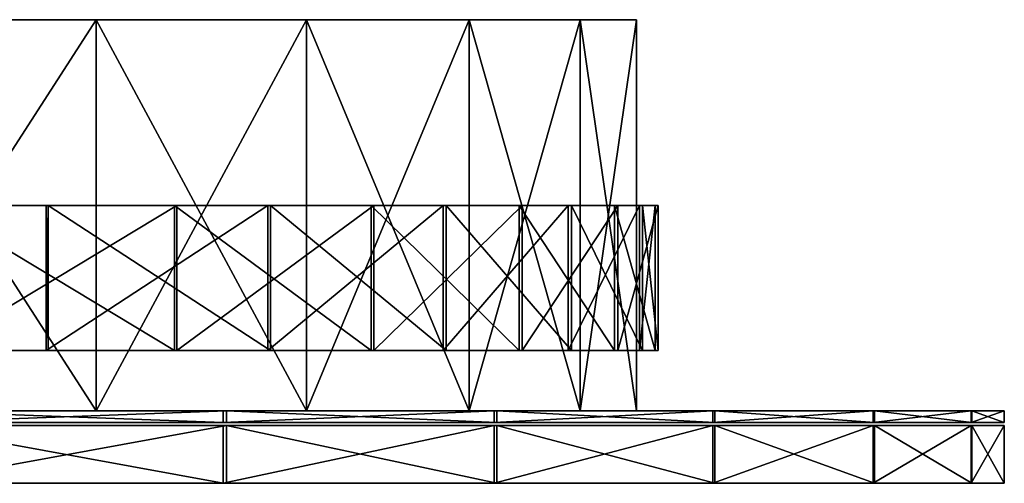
# Model space of a CAD drawing. Header units: millimetres. Extents: x 0 to 349, y 0 to 32.
# Tile 4 of 4: x 282 to 349, y 0 to 32. Entities that reach past the tile are written whole.
import ezdxf

# ---------------------------------------------------------------- set-up
doc = ezdxf.new("R2010")
doc.units = ezdxf.units.MM
doc.header["$LTSCALE"] = 25.4
doc.layers.get('0').update_dxf_attribs({"true_color": 0xff5454})

# ---------------------------------------------------------------- blocks, each defined once
blk = doc.blocks.new('RING-LED-L-MIRROR-10278.STL')
at = {"color": 250, "true_color": 0x262626}
mesh = blk.add_polyface(dxfattribs=at)
corners = [(-23.563, -0.2, -149.006), (24.554, -0.2, -147.067), (0.574, -0.2, -149.978), (-47.23, -0.2, -144.174), (47.756, -0.2, -140.346), (-69.817, -0.2, -135.608), (69.58, -0.2, -129.99), (-90.736, -0.2, -123.53), (89.46, -0.2, -116.268), (-109.448, -0.2, -108.252), (106.882, -0.2, -99.535), (-125.466, -0.2, -90.171), (121.393, -0.2, -80.223), (-138.377, -0.2, -69.755), (132.619, -0.2, -58.834), (-147.845, -0.2, -47.532), (140.268, -0.2, -35.921), (-153.626, -0.2, -24.078), (144.143, -0.2, -12.078), (-155.57, -0.2), (144.143, -0.2, 12.078), (-153.626, -0.2, 24.078), (140.268, -0.2, 35.921), (-147.845, -0.2, 47.532), (132.619, -0.2, 58.834), (-138.377, -0.2, 69.755), (121.393, -0.2, 80.223), (-125.466, -0.2, 90.171), (106.882, -0.2, 99.535), (-109.448, -0.2, 108.252), (89.46, -0.2, 116.268), (-90.736, -0.2, 123.53), (69.58, -0.2, 129.99), (-69.817, -0.2, 135.608), (47.756, -0.2, 140.346), (-47.23, -0.2, 144.174), (24.554, -0.2, 147.067), (-23.563, -0.2, 149.006), (0.574, -0.2, 149.978)]
mesh.append_faces([[corners[k] for k in face] for face in [(0, 1, 2), (36, 37, 38)]], dxfattribs={"vtx0": -1, "color": 250})
mesh.append_faces([[corners[k] for k in face] for face in [(1, 3, 4), (4, 5, 6), (6, 7, 8), (8, 9, 10), (10, 11, 12), (12, 13, 14), (14, 15, 16), (16, 17, 18), (18, 19, 20), (20, 21, 22), (22, 23, 24), (24, 25, 26), (26, 27, 28), (28, 29, 30), (30, 31, 32), (32, 33, 34), (34, 35, 36)]], dxfattribs={"vtx0": -1, "vtx1": -1, "color": 250})
mesh.append_faces([[corners[k] for k in face] for face in [(1, 0, 3), (4, 3, 5), (6, 5, 7), (8, 7, 9), (10, 9, 11), (12, 11, 13), (14, 13, 15), (16, 15, 17), (18, 17, 19), (20, 19, 21), (22, 21, 23), (24, 23, 25), (26, 25, 27), (28, 27, 29), (30, 29, 31), (32, 31, 33), (34, 33, 35), (36, 35, 37)]], dxfattribs={"vtx0": -1, "vtx2": -1, "color": 250})
mesh = blk.add_polyface(dxfattribs=at)
corners = [(106.882, -0.2, -99.535), (89.46, -27.2, -116.268), (89.46, -0.2, -116.268), (106.882, -27.2, -99.535)]
mesh.append_faces([[corners[k] for k in face] for face in [(0, 1, 2), (1, 0, 3)]], dxfattribs={"vtx0": -1, "color": 250})
mesh = blk.add_polyface(dxfattribs=at)
corners = [(106.882, -27.2, 99.535), (89.46, -0.2, 116.268), (89.46, -27.2, 116.268), (106.882, -0.2, 99.535)]
mesh.append_faces([[corners[k] for k in face] for face in [(0, 1, 2), (1, 0, 3)]], dxfattribs={"vtx0": -1, "color": 250})
mesh = blk.add_polyface(dxfattribs=at)
corners = [(106.882, -0.2, -99.535), (121.393, -27.2, -80.223), (106.882, -27.2, -99.535), (121.393, -0.2, -80.223)]
mesh.append_faces([[corners[k] for k in face] for face in [(0, 1, 2), (1, 0, 3)]], dxfattribs={"vtx0": -1, "color": 250})
mesh = blk.add_polyface(dxfattribs=at)
corners = [(121.393, -0.2, 80.223), (106.882, -27.2, 99.535), (121.393, -27.2, 80.223), (106.882, -0.2, 99.535)]
mesh.append_faces([[corners[k] for k in face] for face in [(0, 1, 2), (1, 0, 3)]], dxfattribs={"vtx0": -1, "color": 250})
mesh = blk.add_polyface(dxfattribs=at)
corners = [(121.393, -0.2, -80.223), (132.619, -27.2, -58.834), (121.393, -27.2, -80.223), (132.619, -0.2, -58.834)]
mesh.append_faces([[corners[k] for k in face] for face in [(0, 1, 2), (1, 0, 3)]], dxfattribs={"vtx0": -1, "color": 250})
mesh = blk.add_polyface(dxfattribs=at)
corners = [(132.619, -0.2, 58.834), (121.393, -27.2, 80.223), (132.619, -27.2, 58.834), (121.393, -0.2, 80.223)]
mesh.append_faces([[corners[k] for k in face] for face in [(0, 1, 2), (1, 0, 3)]], dxfattribs={"vtx0": -1, "color": 250})
mesh = blk.add_polyface(dxfattribs=at)
corners = [(132.619, -0.2, -58.834), (140.268, -27.2, -35.921), (132.619, -27.2, -58.834), (140.268, -0.2, -35.921)]
mesh.append_faces([[corners[k] for k in face] for face in [(0, 1, 2), (1, 0, 3)]], dxfattribs={"vtx0": -1, "color": 250})
mesh = blk.add_polyface(dxfattribs=at)
corners = [(140.268, -0.2, 35.921), (132.619, -27.2, 58.834), (140.268, -27.2, 35.921), (132.619, -0.2, 58.834)]
mesh.append_faces([[corners[k] for k in face] for face in [(0, 1, 2), (1, 0, 3)]], dxfattribs={"vtx0": -1, "color": 250})
mesh = blk.add_polyface(dxfattribs=at)
corners = [(140.268, -0.2, -35.921), (144.143, -27.2, -12.078), (140.268, -27.2, -35.921), (144.143, -0.2, -12.078)]
mesh.append_faces([[corners[k] for k in face] for face in [(0, 1, 2), (1, 0, 3)]], dxfattribs={"vtx0": -1, "color": 250})
mesh = blk.add_polyface(dxfattribs=at)
corners = [(144.143, -0.2, 12.078), (140.268, -27.2, 35.921), (144.143, -27.2, 12.078), (140.268, -0.2, 35.921)]
mesh.append_faces([[corners[k] for k in face] for face in [(0, 1, 2), (1, 0, 3)]], dxfattribs={"vtx0": -1, "color": 250})
mesh = blk.add_polyface(dxfattribs=at)
corners = [(144.143, -0.2, -12.078), (144.143, -27.2, 12.078), (144.143, -27.2, -12.078), (144.143, -0.2, 12.078)]
mesh.append_faces([[corners[k] for k in face] for face in [(0, 1, 2), (1, 0, 3)]], dxfattribs={"vtx0": -1, "color": 250})
at = {"color": 7, "true_color": 0xffffff}
mesh = blk.add_polyface(dxfattribs=at)
corners = [(-34.146, -13.027, -148.475), (-10.086, -13.027, -150.929), (-10.093, -13.027, -151.149), (-34.105, -13.027, -148.26), (-57.465, -13.027, -141.999), (-57.39, -13.027, -141.793), (-79.452, -13.027, -131.886), (-79.345, -13.027, -131.695), (-99.544, -13.027, -118.395), (-99.408, -13.027, -118.223), (-117.226, -13.027, -101.871), (-117.064, -13.027, -101.724), (-132.047, -13.027, -82.738), (-131.863, -13.027, -82.618), (-143.625, -13.027, -61.486), (-143.424, -13.027, -61.397), (-151.664, -13.027, -38.659), (-151.452, -13.027, -38.603), (-155.959, -13.027, -14.842), (-155.741, -13.027, -14.821), (-156.4, -13.027, 9.355), (-156.181, -13.027, 9.342), (-152.76, -13.027, 33.264), (-152.974, -13.027, 33.313), (-145.568, -13.027, 56.335), (-145.771, -13.027, 56.417), (-134.786, -13.027, 77.963), (-134.974, -13.027, 78.077), (-120.693, -13.027, 97.594), (-120.86, -13.027, 97.736), (-103.648, -13.027, 114.726), (-103.791, -13.027, 114.892), (-84.089, -13.027, 128.919), (-84.203, -13.027, 129.106), (-62.516, -13.027, 139.81), (-62.599, -13.027, 140.013), (-39.482, -13.027, 147.12), (-39.531, -13.027, 147.333), (-15.577, -13.027, 150.661), (-15.591, -13.027, 150.88), (103.416, -13.027, -104.617), (118.892, -13.027, -86.032), (103.574, -13.027, -104.769), (118.711, -13.027, -85.907), (131.023, -13.027, -65.091), (130.825, -13.027, -64.997), (139.659, -13.027, -42.483), (139.449, -13.027, -42.421), (144.578, -13.027, -18.787), (144.36, -13.027, -18.759), (145.653, -13.027, 5.391), (145.434, -13.027, 5.383), (142.643, -13.027, 29.387), (142.858, -13.027, 29.43), (136.058, -13.027, 52.639), (136.263, -13.027, 52.715), (125.848, -13.027, 74.543), (126.039, -13.027, 74.651), (112.275, -13.027, 94.537), (112.446, -13.027, 94.674), (95.686, -13.027, 112.11), (95.832, -13.027, 112.272), (76.505, -13.027, 126.811), (76.625, -13.027, 126.995), (55.226, -13.027, 138.264), (55.314, -13.027, 138.465), (32.391, -13.027, 146.176), (32.446, -13.027, 146.389), (8.587, -13.027, 150.344), (8.608, -13.027, 150.563), (14.078, -13.027, -149.95), (14.05, -13.027, -149.733), (37.749, -13.027, -144.912), (37.687, -13.027, -144.701), (60.313, -13.027, -136.161), (60.218, -13.027, -135.964), (81.192, -13.027, -123.923), (81.067, -13.027, -123.743), (99.852, -13.027, -108.511), (99.699, -13.027, -108.354)]
mesh.append_faces([[corners[k] for k in face] for face in [(40, 41, 42), (78, 77, 79)]], dxfattribs={"vtx0": -1, "color": 7})
mesh.append_faces([[corners[k] for k in face] for face in [(0, 1, 2), (1, 0, 3), (3, 4, 5), (5, 6, 7), (7, 8, 9), (9, 10, 11), (11, 12, 13), (13, 14, 15), (15, 16, 17), (17, 18, 19), (19, 20, 21), (21, 20, 22), (22, 23, 24), (24, 25, 26), (26, 27, 28), (28, 29, 30), (30, 31, 32), (32, 33, 34), (34, 35, 36), (36, 37, 38), (41, 43, 44), (44, 45, 46), (46, 47, 48), (48, 49, 50), (50, 52, 53), (53, 54, 55), (55, 56, 57), (57, 58, 59), (59, 60, 61), (61, 62, 63), (63, 64, 65), (65, 66, 67), (67, 68, 69), (69, 38, 39), (70, 71, 72), (72, 73, 74), (74, 75, 76), (76, 77, 78)]], dxfattribs={"vtx0": -1, "vtx1": -1, "color": 7})
mesh.append_faces([[corners[k] for k in face] for face in [(3, 0, 4), (5, 4, 6), (7, 6, 8), (9, 8, 10), (11, 10, 12), (13, 12, 14), (15, 14, 16), (17, 16, 18), (19, 18, 20), (22, 20, 23), (24, 23, 25), (26, 25, 27), (28, 27, 29), (30, 29, 31), (32, 31, 33), (34, 33, 35), (36, 35, 37), (38, 37, 39), (41, 40, 43), (44, 43, 45), (46, 45, 47), (48, 47, 49), (50, 49, 51), (50, 51, 52), (53, 52, 54), (55, 54, 56), (57, 56, 58), (59, 58, 60), (61, 60, 62), (63, 62, 64), (65, 64, 66), (67, 66, 68), (69, 68, 38), (1, 70, 2), (70, 1, 71), (72, 71, 73), (74, 73, 75), (76, 75, 77)]], dxfattribs={"vtx0": -1, "vtx2": -1, "color": 7})
mesh = blk.add_polyface(dxfattribs=at)
corners = [(95.686, -13.027, 112.11), (112.275, -23.027, 94.537), (95.686, -23.027, 112.11), (112.275, -13.027, 94.537)]
mesh.append_faces([[corners[k] for k in face] for face in [(0, 1, 2), (1, 0, 3)]], dxfattribs={"vtx0": -1, "color": 7})
mesh = blk.add_polyface(dxfattribs=at)
corners = [(112.446, -13.027, 94.674), (95.832, -23.027, 112.272), (112.446, -23.027, 94.674), (95.832, -13.027, 112.272)]
mesh.append_faces([[corners[k] for k in face] for face in [(0, 1, 2), (1, 0, 3)]], dxfattribs={"vtx0": -1, "color": 7})
mesh = blk.add_polyface(dxfattribs=at)
corners = [(118.711, -13.027, -85.907), (103.416, -23.027, -104.617), (118.711, -23.027, -85.907), (103.416, -13.027, -104.617)]
mesh.append_faces([[corners[k] for k in face] for face in [(0, 1, 2), (1, 0, 3)]], dxfattribs={"vtx0": -1, "color": 7})
mesh = blk.add_polyface(dxfattribs=at)
corners = [(103.574, -13.027, -104.769), (103.416, -23.027, -104.617), (103.416, -13.027, -104.617), (103.574, -23.027, -104.769)]
mesh.append_faces([[corners[k] for k in face] for face in [(0, 1, 2), (1, 0, 3)]], dxfattribs={"vtx0": -1, "color": 7})
mesh = blk.add_polyface(dxfattribs=at)
corners = [(103.574, -13.027, -104.769), (118.892, -23.027, -86.032), (103.574, -23.027, -104.769), (118.892, -13.027, -86.032)]
mesh.append_faces([[corners[k] for k in face] for face in [(0, 1, 2), (1, 0, 3)]], dxfattribs={"vtx0": -1, "color": 7})
mesh = blk.add_polyface(dxfattribs=at)
corners = [(112.275, -13.027, 94.537), (125.848, -23.027, 74.543), (112.275, -23.027, 94.537), (125.848, -13.027, 74.543)]
mesh.append_faces([[corners[k] for k in face] for face in [(0, 1, 2), (1, 0, 3)]], dxfattribs={"vtx0": -1, "color": 7})
mesh = blk.add_polyface(dxfattribs=at)
corners = [(126.039, -13.027, 74.651), (112.446, -23.027, 94.674), (126.039, -23.027, 74.651), (112.446, -13.027, 94.674)]
mesh.append_faces([[corners[k] for k in face] for face in [(0, 1, 2), (1, 0, 3)]], dxfattribs={"vtx0": -1, "color": 7})
mesh = blk.add_polyface(dxfattribs=at)
corners = [(130.825, -13.027, -64.997), (118.711, -23.027, -85.907), (130.825, -23.027, -64.997), (118.711, -13.027, -85.907)]
mesh.append_faces([[corners[k] for k in face] for face in [(0, 1, 2), (1, 0, 3)]], dxfattribs={"vtx0": -1, "color": 7})
mesh = blk.add_polyface(dxfattribs=at)
corners = [(118.892, -13.027, -86.032), (131.023, -23.027, -65.091), (118.892, -23.027, -86.032), (131.023, -13.027, -65.091)]
mesh.append_faces([[corners[k] for k in face] for face in [(0, 1, 2), (1, 0, 3)]], dxfattribs={"vtx0": -1, "color": 7})
mesh = blk.add_polyface(dxfattribs=at)
corners = [(125.848, -13.027, 74.543), (136.058, -23.027, 52.639), (125.848, -23.027, 74.543), (136.058, -13.027, 52.639)]
mesh.append_faces([[corners[k] for k in face] for face in [(0, 1, 2), (1, 0, 3)]], dxfattribs={"vtx0": -1, "color": 7})
mesh = blk.add_polyface(dxfattribs=at)
corners = [(136.263, -13.027, 52.715), (126.039, -23.027, 74.651), (136.263, -23.027, 52.715), (126.039, -13.027, 74.651)]
mesh.append_faces([[corners[k] for k in face] for face in [(0, 1, 2), (1, 0, 3)]], dxfattribs={"vtx0": -1, "color": 7})
mesh = blk.add_polyface(dxfattribs=at)
corners = [(139.449, -13.027, -42.421), (130.825, -23.027, -64.997), (139.449, -23.027, -42.421), (130.825, -13.027, -64.997)]
mesh.append_faces([[corners[k] for k in face] for face in [(0, 1, 2), (1, 0, 3)]], dxfattribs={"vtx0": -1, "color": 7})
mesh = blk.add_polyface(dxfattribs=at)
corners = [(131.023, -13.027, -65.091), (139.659, -23.027, -42.483), (131.023, -23.027, -65.091), (139.659, -13.027, -42.483)]
mesh.append_faces([[corners[k] for k in face] for face in [(0, 1, 2), (1, 0, 3)]], dxfattribs={"vtx0": -1, "color": 7})
mesh = blk.add_polyface(dxfattribs=at)
corners = [(136.058, -13.027, 52.639), (142.643, -23.027, 29.387), (136.058, -23.027, 52.639), (142.643, -13.027, 29.387)]
mesh.append_faces([[corners[k] for k in face] for face in [(0, 1, 2), (1, 0, 3)]], dxfattribs={"vtx0": -1, "color": 7})
mesh = blk.add_polyface(dxfattribs=at)
corners = [(142.858, -13.027, 29.43), (136.263, -23.027, 52.715), (142.858, -23.027, 29.43), (136.263, -13.027, 52.715)]
mesh.append_faces([[corners[k] for k in face] for face in [(0, 1, 2), (1, 0, 3)]], dxfattribs={"vtx0": -1, "color": 7})
mesh = blk.add_polyface(dxfattribs=at)
corners = [(144.36, -13.027, -18.759), (139.449, -23.027, -42.421), (144.36, -23.027, -18.759), (139.449, -13.027, -42.421)]
mesh.append_faces([[corners[k] for k in face] for face in [(0, 1, 2), (1, 0, 3)]], dxfattribs={"vtx0": -1, "color": 7})
mesh = blk.add_polyface(dxfattribs=at)
corners = [(139.659, -13.027, -42.483), (144.578, -23.027, -18.787), (139.659, -23.027, -42.483), (144.578, -13.027, -18.787)]
mesh.append_faces([[corners[k] for k in face] for face in [(0, 1, 2), (1, 0, 3)]], dxfattribs={"vtx0": -1, "color": 7})
mesh = blk.add_polyface(dxfattribs=at)
corners = [(142.643, -13.027, 29.387), (145.434, -23.027, 5.383), (142.643, -23.027, 29.387), (145.434, -13.027, 5.383)]
mesh.append_faces([[corners[k] for k in face] for face in [(0, 1, 2), (1, 0, 3)]], dxfattribs={"vtx0": -1, "color": 7})
mesh = blk.add_polyface(dxfattribs=at)
corners = [(145.653, -13.027, 5.391), (142.858, -23.027, 29.43), (145.653, -23.027, 5.391), (142.858, -13.027, 29.43)]
mesh.append_faces([[corners[k] for k in face] for face in [(0, 1, 2), (1, 0, 3)]], dxfattribs={"vtx0": -1, "color": 7})
mesh = blk.add_polyface(dxfattribs=at)
corners = [(145.434, -13.027, 5.383), (144.36, -23.027, -18.759), (145.434, -23.027, 5.383), (144.36, -13.027, -18.759)]
mesh.append_faces([[corners[k] for k in face] for face in [(0, 1, 2), (1, 0, 3)]], dxfattribs={"vtx0": -1, "color": 7})
mesh = blk.add_polyface(dxfattribs=at)
corners = [(144.578, -13.027, -18.787), (145.653, -23.027, 5.391), (144.578, -23.027, -18.787), (145.653, -13.027, 5.391)]
mesh.append_faces([[corners[k] for k in face] for face in [(0, 1, 2), (1, 0, 3)]], dxfattribs={"vtx0": -1, "color": 7})
mesh = blk.add_polyface(dxfattribs=at)
corners = [(14.078, -23.027, -149.95), (-10.086, -23.027, -150.929), (-10.093, -23.027, -151.149), (14.05, -23.027, -149.733), (37.749, -23.027, -144.912), (37.687, -23.027, -144.701), (60.313, -23.027, -136.161), (60.218, -23.027, -135.964), (81.192, -23.027, -123.923), (81.067, -23.027, -123.743), (99.852, -23.027, -108.511), (99.699, -23.027, -108.354), (118.892, -23.027, -86.032), (103.416, -23.027, -104.617), (103.574, -23.027, -104.769), (118.711, -23.027, -85.907), (131.023, -23.027, -65.091), (130.825, -23.027, -64.997), (139.659, -23.027, -42.483), (139.449, -23.027, -42.421), (144.578, -23.027, -18.787), (144.36, -23.027, -18.759), (145.653, -23.027, 5.391), (145.434, -23.027, 5.383), (142.643, -23.027, 29.387), (142.858, -23.027, 29.43), (136.058, -23.027, 52.639), (136.263, -23.027, 52.715), (125.848, -23.027, 74.543), (126.039, -23.027, 74.651), (112.275, -23.027, 94.537), (112.446, -23.027, 94.674), (95.686, -23.027, 112.11), (95.832, -23.027, 112.272), (76.505, -23.027, 126.811), (76.625, -23.027, 126.995), (55.226, -23.027, 138.264), (55.314, -23.027, 138.465), (32.391, -23.027, 146.176), (32.446, -23.027, 146.389), (8.587, -23.027, 150.344), (8.608, -23.027, 150.563), (-15.577, -23.027, 150.661), (-15.591, -23.027, 150.88), (-34.146, -23.027, -148.475), (-34.105, -23.027, -148.26), (-57.465, -23.027, -141.999), (-57.39, -23.027, -141.793), (-79.452, -23.027, -131.886), (-79.345, -23.027, -131.695), (-99.544, -23.027, -118.395), (-99.408, -23.027, -118.223), (-117.226, -23.027, -101.871), (-117.064, -23.027, -101.724), (-132.047, -23.027, -82.738), (-131.863, -23.027, -82.618), (-143.625, -23.027, -61.486), (-143.424, -23.027, -61.397), (-151.664, -23.027, -38.659), (-151.452, -23.027, -38.603), (-155.959, -23.027, -14.842), (-155.741, -23.027, -14.821), (-156.4, -23.027, 9.355), (-156.181, -23.027, 9.342), (-152.76, -23.027, 33.264), (-152.974, -23.027, 33.313), (-145.568, -23.027, 56.335), (-145.771, -23.027, 56.417), (-134.786, -23.027, 77.963), (-134.974, -23.027, 78.077), (-120.693, -23.027, 97.594), (-120.86, -23.027, 97.736), (-103.648, -23.027, 114.726), (-103.791, -23.027, 114.892), (-84.089, -23.027, 128.919), (-84.203, -23.027, 129.106), (-62.516, -23.027, 139.81), (-62.599, -23.027, 140.013), (-39.482, -23.027, 147.12), (-39.531, -23.027, 147.333)]
mesh.append_faces([[corners[k] for k in face] for face in [(9, 10, 11), (12, 13, 14)]], dxfattribs={"vtx0": -1, "color": 7})
mesh.append_faces([[corners[k] for k in face] for face in [(0, 1, 2), (1, 0, 3), (3, 4, 5), (5, 6, 7), (7, 8, 9), (13, 12, 15), (15, 16, 17), (17, 18, 19), (19, 20, 21), (21, 22, 23), (23, 22, 24), (24, 25, 26), (26, 27, 28), (28, 29, 30), (30, 31, 32), (32, 33, 34), (34, 35, 36), (36, 37, 38), (38, 39, 40), (40, 41, 42), (44, 45, 46), (46, 47, 48), (48, 49, 50), (50, 51, 52), (52, 53, 54), (54, 55, 56), (56, 57, 58), (58, 59, 60), (60, 61, 62), (62, 64, 65), (65, 66, 67), (67, 68, 69), (69, 70, 71), (71, 72, 73), (73, 74, 75), (75, 76, 77), (77, 78, 79), (79, 42, 43)]], dxfattribs={"vtx0": -1, "vtx1": -1, "color": 7})
mesh.append_faces([[corners[k] for k in face] for face in [(3, 0, 4), (5, 4, 6), (7, 6, 8), (9, 8, 10), (15, 12, 16), (17, 16, 18), (19, 18, 20), (21, 20, 22), (24, 22, 25), (26, 25, 27), (28, 27, 29), (30, 29, 31), (32, 31, 33), (34, 33, 35), (36, 35, 37), (38, 37, 39), (40, 39, 41), (42, 41, 43), (1, 44, 2), (44, 1, 45), (46, 45, 47), (48, 47, 49), (50, 49, 51), (52, 51, 53), (54, 53, 55), (56, 55, 57), (58, 57, 59), (60, 59, 61), (62, 61, 63), (62, 63, 64), (65, 64, 66), (67, 66, 68), (69, 68, 70), (71, 70, 72), (73, 72, 74), (75, 74, 76), (77, 76, 78), (79, 78, 42)]], dxfattribs={"vtx0": -1, "vtx2": -1, "color": 7})
at = {"color": 250, "true_color": 0x262626}
mesh = blk.add_polyface(dxfattribs=at)
corners = [(-40.321, -27.2, -171.495), (15.779, -27.2, -173.705), (-12.36, -27.2, -174.864), (43.368, -27.2, -168.047), (-67.38, -27.2, -163.683), (69.692, -27.2, -158.037), (-92.835, -27.2, -151.632), (94.07, -27.2, -143.933), (-116.027, -27.2, -135.655), (115.869, -27.2, -126.102), (-136.356, -27.2, -116.163), (134.526, -27.2, -105.005), (-153.295, -27.2, -93.663), (149.557, -27.2, -81.188), (-166.405, -27.2, -68.738), (160.573, -27.2, -55.269), (-175.347, -27.2, -42.032), (167.289, -27.2, -27.918), (-179.89, -27.2, -14.237), (169.53, -27.2, 0.156), (-179.915, -27.2, 13.926), (167.239, -27.2, 28.226), (-175.422, -27.2, 41.729), (160.474, -27.2, 55.565), (-166.527, -27.2, 68.45), (149.412, -27.2, 81.465), (-160.497, -27.2, 81.188), (-153.462, -27.2, 93.399), (134.339, -27.2, 105.255), (-136.563, -27.2, 115.93), (115.644, -27.2, 126.319), (-116.269, -27.2, 135.457), (93.813, -27.2, 144.111), (-93.105, -27.2, 151.476), (69.41, -27.2, 158.171), (-67.672, -27.2, 163.572), (43.068, -27.2, 168.134), (-40.627, -27.2, 171.432), (15.469, -27.2, 173.743), (-12.673, -27.2, 174.852)]
mesh.append_faces([[corners[k] for k in face] for face in [(0, 1, 2), (38, 37, 39)]], dxfattribs={"vtx0": -1, "color": 250})
mesh.append_faces([[corners[k] for k in face] for face in [(1, 0, 3), (3, 4, 5), (5, 6, 7), (7, 8, 9), (9, 10, 11), (11, 12, 13), (13, 14, 15), (15, 16, 17), (17, 18, 19), (19, 20, 21), (21, 22, 23), (23, 24, 25), (25, 27, 28), (28, 29, 30), (30, 31, 32), (32, 33, 34), (34, 35, 36), (36, 37, 38)]], dxfattribs={"vtx0": -1, "vtx1": -1, "color": 250})
mesh.append_faces([[corners[k] for k in face] for face in [(3, 0, 4), (5, 4, 6), (7, 6, 8), (9, 8, 10), (11, 10, 12), (13, 12, 14), (15, 14, 16), (17, 16, 18), (19, 18, 20), (21, 20, 22), (23, 22, 24), (25, 24, 26), (25, 26, 27), (28, 27, 29), (30, 29, 31), (32, 31, 33), (34, 33, 35), (36, 35, 37)]], dxfattribs={"vtx0": -1, "vtx2": -1, "color": 250})
mesh = blk.add_polyface(dxfattribs=at)
corners = [(24.554, -27.2, -147.067), (-23.563, -27.2, -149.006), (0.574, -27.2, -149.978), (-47.23, -27.2, -144.174), (47.756, -27.2, -140.346), (-69.817, -27.2, -135.608), (69.58, -27.2, -129.99), (-90.736, -27.2, -123.53), (89.46, -27.2, -116.268), (-109.448, -27.2, -108.252), (106.882, -27.2, -99.535), (-125.466, -27.2, -90.171), (121.393, -27.2, -80.223), (-138.377, -27.2, -69.755), (132.619, -27.2, -58.834), (-147.845, -27.2, -47.532), (140.268, -27.2, -35.921), (-153.626, -27.2, -24.078), (144.143, -27.2, -12.078), (-155.57, -27.2), (144.143, -27.2, 12.078), (-153.626, -27.2, 24.078), (140.268, -27.2, 35.921), (-147.845, -27.2, 47.532), (132.619, -27.2, 58.834), (-138.377, -27.2, 69.755), (121.393, -27.2, 80.223), (-125.466, -27.2, 90.171), (106.882, -27.2, 99.535), (-109.448, -27.2, 108.252), (89.46, -27.2, 116.268), (-90.736, -27.2, 123.53), (69.58, -27.2, 129.99), (-69.817, -27.2, 135.608), (47.756, -27.2, 140.346), (-47.23, -27.2, 144.174), (24.554, -27.2, 147.067), (-23.563, -27.2, 149.006), (0.574, -27.2, 149.978)]
mesh.append_faces([[corners[k] for k in face] for face in [(0, 1, 2), (37, 36, 38)]], dxfattribs={"vtx0": -1, "color": 250})
mesh.append_faces([[corners[k] for k in face] for face in [(1, 0, 3), (3, 4, 5), (5, 6, 7), (7, 8, 9), (9, 10, 11), (11, 12, 13), (13, 14, 15), (15, 16, 17), (17, 18, 19), (19, 20, 21), (21, 22, 23), (23, 24, 25), (25, 26, 27), (27, 28, 29), (29, 30, 31), (31, 32, 33), (33, 34, 35), (35, 36, 37)]], dxfattribs={"vtx0": -1, "vtx1": -1, "color": 250})
mesh.append_faces([[corners[k] for k in face] for face in [(3, 0, 4), (5, 4, 6), (7, 6, 8), (9, 8, 10), (11, 10, 12), (13, 12, 14), (15, 14, 16), (17, 16, 18), (19, 18, 20), (21, 20, 22), (23, 22, 24), (25, 24, 26), (27, 26, 28), (29, 28, 30), (31, 30, 32), (33, 32, 34), (35, 34, 36)]], dxfattribs={"vtx0": -1, "vtx2": -1, "color": 250})
mesh = blk.add_polyface(dxfattribs=at)
corners = [(115.644, -28, 126.319), (93.813, -27.2, 144.111), (93.813, -28, 144.111), (115.644, -27.2, 126.319)]
mesh.append_faces([[corners[k] for k in face] for face in [(0, 1, 2), (1, 0, 3)]], dxfattribs={"vtx0": -1, "color": 250})
mesh = blk.add_polyface(dxfattribs=at)
corners = [(115.869, -27.2, -126.102), (94.07, -28, -143.933), (94.07, -27.2, -143.933), (115.869, -28, -126.102)]
mesh.append_faces([[corners[k] for k in face] for face in [(0, 1, 2), (1, 0, 3)]], dxfattribs={"vtx0": -1, "color": 250})
mesh = blk.add_polyface(dxfattribs=at)
corners = [(134.339, -27.2, 105.255), (115.644, -28, 126.319), (134.339, -28, 105.255), (115.644, -27.2, 126.319)]
mesh.append_faces([[corners[k] for k in face] for face in [(0, 1, 2), (1, 0, 3)]], dxfattribs={"vtx0": -1, "color": 250})
mesh = blk.add_polyface(dxfattribs=at)
corners = [(115.869, -27.2, -126.102), (134.526, -28, -105.005), (115.869, -28, -126.102), (134.526, -27.2, -105.005)]
mesh.append_faces([[corners[k] for k in face] for face in [(0, 1, 2), (1, 0, 3)]], dxfattribs={"vtx0": -1, "color": 250})
mesh = blk.add_polyface(dxfattribs=at)
corners = [(149.412, -27.2, 81.465), (134.339, -28, 105.255), (149.412, -28, 81.465), (134.339, -27.2, 105.255)]
mesh.append_faces([[corners[k] for k in face] for face in [(0, 1, 2), (1, 0, 3)]], dxfattribs={"vtx0": -1, "color": 250})
mesh = blk.add_polyface(dxfattribs=at)
corners = [(134.526, -27.2, -105.005), (149.557, -28, -81.188), (134.526, -28, -105.005), (149.557, -27.2, -81.188)]
mesh.append_faces([[corners[k] for k in face] for face in [(0, 1, 2), (1, 0, 3)]], dxfattribs={"vtx0": -1, "color": 250})
mesh = blk.add_polyface(dxfattribs=at)
corners = [(160.474, -27.2, 55.565), (149.412, -28, 81.465), (160.474, -28, 55.565), (149.412, -27.2, 81.465)]
mesh.append_faces([[corners[k] for k in face] for face in [(0, 1, 2), (1, 0, 3)]], dxfattribs={"vtx0": -1, "color": 250})
mesh = blk.add_polyface(dxfattribs=at)
corners = [(149.557, -27.2, -81.188), (160.573, -28, -55.269), (149.557, -28, -81.188), (160.573, -27.2, -55.269)]
mesh.append_faces([[corners[k] for k in face] for face in [(0, 1, 2), (1, 0, 3)]], dxfattribs={"vtx0": -1, "color": 250})
mesh = blk.add_polyface(dxfattribs=at)
corners = [(167.239, -27.2, 28.226), (160.474, -28, 55.565), (167.239, -28, 28.226), (160.474, -27.2, 55.565)]
mesh.append_faces([[corners[k] for k in face] for face in [(0, 1, 2), (1, 0, 3)]], dxfattribs={"vtx0": -1, "color": 250})
mesh = blk.add_polyface(dxfattribs=at)
corners = [(160.573, -27.2, -55.269), (167.289, -28, -27.918), (160.573, -28, -55.269), (167.289, -27.2, -27.918)]
mesh.append_faces([[corners[k] for k in face] for face in [(0, 1, 2), (1, 0, 3)]], dxfattribs={"vtx0": -1, "color": 250})
mesh = blk.add_polyface(dxfattribs=at)
corners = [(169.53, -27.2, 0.156), (167.239, -28, 28.226), (169.53, -28, 0.156), (167.239, -27.2, 28.226)]
mesh.append_faces([[corners[k] for k in face] for face in [(0, 1, 2), (1, 0, 3)]], dxfattribs={"vtx0": -1, "color": 250})
mesh = blk.add_polyface(dxfattribs=at)
corners = [(167.289, -27.2, -27.918), (169.53, -28, 0.156), (167.289, -28, -27.918), (169.53, -27.2, 0.156)]
mesh.append_faces([[corners[k] for k in face] for face in [(0, 1, 2), (1, 0, 3)]], dxfattribs={"vtx0": -1, "color": 250})
mesh = blk.add_polyface(dxfattribs=at)
corners = [(15.779, -28, -173.705), (-40.321, -28, -171.495), (-12.36, -28, -174.864), (43.368, -28, -168.047), (-67.38, -28, -163.683), (69.692, -28, -158.037), (-92.835, -28, -151.632), (94.07, -28, -143.933), (-116.027, -28, -135.655), (115.869, -28, -126.102), (-136.356, -28, -116.163), (134.526, -28, -105.005), (-153.295, -28, -93.663), (149.557, -28, -81.188), (-166.405, -28, -68.738), (160.573, -28, -55.269), (-175.347, -28, -42.032), (167.289, -28, -27.918), (-179.89, -28, -14.237), (169.53, -28, 0.156), (-179.915, -28, 13.926), (167.239, -28, 28.226), (-175.422, -28, 41.729), (160.474, -28, 55.565), (-166.527, -28, 68.45), (149.412, -28, 81.465), (-160.497, -28, 81.188), (-153.462, -28, 93.399), (134.339, -28, 105.255), (-136.563, -28, 115.93), (115.644, -28, 126.319), (-116.269, -28, 135.457), (93.813, -28, 144.111), (-93.105, -28, 151.476), (69.41, -28, 158.171), (-67.672, -28, 163.572), (43.068, -28, 168.134), (-40.627, -28, 171.432), (15.469, -28, 173.743), (-12.673, -28, 174.852)]
mesh.append_faces([[corners[k] for k in face] for face in [(0, 1, 2), (37, 38, 39)]], dxfattribs={"vtx0": -1, "color": 250})
mesh.append_faces([[corners[k] for k in face] for face in [(1, 3, 4), (4, 5, 6), (6, 7, 8), (8, 9, 10), (10, 11, 12), (12, 13, 14), (14, 15, 16), (16, 17, 18), (18, 19, 20), (20, 21, 22), (22, 23, 24), (24, 25, 26), (26, 25, 27), (27, 28, 29), (29, 30, 31), (31, 32, 33), (33, 34, 35), (35, 36, 37)]], dxfattribs={"vtx0": -1, "vtx1": -1, "color": 250})
mesh.append_faces([[corners[k] for k in face] for face in [(1, 0, 3), (4, 3, 5), (6, 5, 7), (8, 7, 9), (10, 9, 11), (12, 11, 13), (14, 13, 15), (16, 15, 17), (18, 17, 19), (20, 19, 21), (22, 21, 23), (24, 23, 25), (27, 25, 28), (29, 28, 30), (31, 30, 32), (33, 32, 34), (35, 34, 36), (37, 36, 38)]], dxfattribs={"vtx0": -1, "vtx2": -1, "color": 250})
at = {"color": 8, "true_color": 0x7c7b7b}
mesh = blk.add_polyface(dxfattribs=at)
corners = [(-40.321, -28.2, -171.495), (15.779, -28.2, -173.705), (-12.36, -28.2, -174.864), (43.368, -28.2, -168.047), (-67.38, -28.2, -163.683), (69.692, -28.2, -158.037), (-92.835, -28.2, -151.632), (94.07, -28.2, -143.933), (-116.027, -28.2, -135.655), (115.869, -28.2, -126.102), (-136.356, -28.2, -116.163), (134.526, -28.2, -105.005), (-153.295, -28.2, -93.663), (149.557, -28.2, -81.188), (-166.405, -28.2, -68.738), (160.573, -28.2, -55.269), (-175.347, -28.2, -42.032), (167.289, -28.2, -27.918), (-179.89, -28.2, -14.237), (169.53, -28.2, 0.156), (-179.915, -28.2, 13.926), (167.239, -28.2, 28.226), (-175.422, -28.2, 41.729), (160.474, -28.2, 55.565), (-166.527, -28.2, 68.45), (149.412, -28.2, 81.465), (-160.497, -28.2, 81.188), (-153.462, -28.2, 93.399), (134.339, -28.2, 105.255), (-136.563, -28.2, 115.93), (115.644, -28.2, 126.319), (-116.269, -28.2, 135.457), (93.813, -28.2, 144.111), (-93.105, -28.2, 151.476), (69.41, -28.2, 158.171), (-67.672, -28.2, 163.572), (43.068, -28.2, 168.134), (-40.627, -28.2, 171.432), (15.469, -28.2, 173.743), (-12.673, -28.2, 174.852)]
mesh.append_faces([[corners[k] for k in face] for face in [(0, 1, 2), (38, 37, 39)]], dxfattribs={"vtx0": -1, "color": 8})
mesh.append_faces([[corners[k] for k in face] for face in [(1, 0, 3), (3, 4, 5), (5, 6, 7), (7, 8, 9), (9, 10, 11), (11, 12, 13), (13, 14, 15), (15, 16, 17), (17, 18, 19), (19, 20, 21), (21, 22, 23), (23, 24, 25), (25, 27, 28), (28, 29, 30), (30, 31, 32), (32, 33, 34), (34, 35, 36), (36, 37, 38)]], dxfattribs={"vtx0": -1, "vtx1": -1, "color": 8})
mesh.append_faces([[corners[k] for k in face] for face in [(3, 0, 4), (5, 4, 6), (7, 6, 8), (9, 8, 10), (11, 10, 12), (13, 12, 14), (15, 14, 16), (17, 16, 18), (19, 18, 20), (21, 20, 22), (23, 22, 24), (25, 24, 26), (25, 26, 27), (28, 27, 29), (30, 29, 31), (32, 31, 33), (34, 33, 35), (36, 35, 37)]], dxfattribs={"vtx0": -1, "vtx2": -1, "color": 8})
mesh = blk.add_polyface(dxfattribs=at)
corners = [(115.644, -32.2, 126.319), (93.813, -28.2, 144.111), (93.813, -32.2, 144.111), (115.644, -28.2, 126.319)]
mesh.append_faces([[corners[k] for k in face] for face in [(0, 1, 2), (1, 0, 3)]], dxfattribs={"vtx0": -1, "color": 8})
mesh = blk.add_polyface(dxfattribs=at)
corners = [(115.869, -28.2, -126.102), (94.07, -32.2, -143.933), (94.07, -28.2, -143.933), (115.869, -32.2, -126.102)]
mesh.append_faces([[corners[k] for k in face] for face in [(0, 1, 2), (1, 0, 3)]], dxfattribs={"vtx0": -1, "color": 8})
mesh = blk.add_polyface(dxfattribs=at)
corners = [(134.339, -28.2, 105.255), (115.644, -32.2, 126.319), (134.339, -32.2, 105.255), (115.644, -28.2, 126.319)]
mesh.append_faces([[corners[k] for k in face] for face in [(0, 1, 2), (1, 0, 3)]], dxfattribs={"vtx0": -1, "color": 8})
mesh = blk.add_polyface(dxfattribs=at)
corners = [(115.869, -28.2, -126.102), (134.526, -32.2, -105.005), (115.869, -32.2, -126.102), (134.526, -28.2, -105.005)]
mesh.append_faces([[corners[k] for k in face] for face in [(0, 1, 2), (1, 0, 3)]], dxfattribs={"vtx0": -1, "color": 8})
mesh = blk.add_polyface(dxfattribs=at)
corners = [(149.412, -28.2, 81.465), (134.339, -32.2, 105.255), (149.412, -32.2, 81.465), (134.339, -28.2, 105.255)]
mesh.append_faces([[corners[k] for k in face] for face in [(0, 1, 2), (1, 0, 3)]], dxfattribs={"vtx0": -1, "color": 8})
mesh = blk.add_polyface(dxfattribs=at)
corners = [(134.526, -28.2, -105.005), (149.557, -32.2, -81.188), (134.526, -32.2, -105.005), (149.557, -28.2, -81.188)]
mesh.append_faces([[corners[k] for k in face] for face in [(0, 1, 2), (1, 0, 3)]], dxfattribs={"vtx0": -1, "color": 8})
mesh = blk.add_polyface(dxfattribs=at)
corners = [(160.474, -28.2, 55.565), (149.412, -32.2, 81.465), (160.474, -32.2, 55.565), (149.412, -28.2, 81.465)]
mesh.append_faces([[corners[k] for k in face] for face in [(0, 1, 2), (1, 0, 3)]], dxfattribs={"vtx0": -1, "color": 8})
mesh = blk.add_polyface(dxfattribs=at)
corners = [(149.557, -28.2, -81.188), (160.573, -32.2, -55.269), (149.557, -32.2, -81.188), (160.573, -28.2, -55.269)]
mesh.append_faces([[corners[k] for k in face] for face in [(0, 1, 2), (1, 0, 3)]], dxfattribs={"vtx0": -1, "color": 8})
mesh = blk.add_polyface(dxfattribs=at)
corners = [(167.239, -28.2, 28.226), (160.474, -32.2, 55.565), (167.239, -32.2, 28.226), (160.474, -28.2, 55.565)]
mesh.append_faces([[corners[k] for k in face] for face in [(0, 1, 2), (1, 0, 3)]], dxfattribs={"vtx0": -1, "color": 8})
mesh = blk.add_polyface(dxfattribs=at)
corners = [(160.573, -28.2, -55.269), (167.289, -32.2, -27.918), (160.573, -32.2, -55.269), (167.289, -28.2, -27.918)]
mesh.append_faces([[corners[k] for k in face] for face in [(0, 1, 2), (1, 0, 3)]], dxfattribs={"vtx0": -1, "color": 8})
mesh = blk.add_polyface(dxfattribs=at)
corners = [(169.53, -28.2, 0.156), (167.239, -32.2, 28.226), (169.53, -32.2, 0.156), (167.239, -28.2, 28.226)]
mesh.append_faces([[corners[k] for k in face] for face in [(0, 1, 2), (1, 0, 3)]], dxfattribs={"vtx0": -1, "color": 8})
mesh = blk.add_polyface(dxfattribs=at)
corners = [(167.289, -28.2, -27.918), (169.53, -32.2, 0.156), (167.289, -32.2, -27.918), (169.53, -28.2, 0.156)]
mesh.append_faces([[corners[k] for k in face] for face in [(0, 1, 2), (1, 0, 3)]], dxfattribs={"vtx0": -1, "color": 8})
mesh = blk.add_polyface(dxfattribs=at)
corners = [(15.779, -32.2, -173.705), (-40.321, -32.2, -171.495), (-12.36, -32.2, -174.864), (43.368, -32.2, -168.047), (-67.38, -32.2, -163.683), (69.692, -32.2, -158.037), (-92.835, -32.2, -151.632), (94.07, -32.2, -143.933), (-116.027, -32.2, -135.655), (115.869, -32.2, -126.102), (-136.356, -32.2, -116.163), (134.526, -32.2, -105.005), (-153.295, -32.2, -93.663), (149.557, -32.2, -81.188), (-166.405, -32.2, -68.738), (160.573, -32.2, -55.269), (-175.347, -32.2, -42.032), (167.289, -32.2, -27.918), (-179.89, -32.2, -14.237), (169.53, -32.2, 0.156), (-179.915, -32.2, 13.926), (167.239, -32.2, 28.226), (-175.422, -32.2, 41.729), (160.474, -32.2, 55.565), (-166.527, -32.2, 68.45), (149.412, -32.2, 81.465), (-160.497, -32.2, 81.188), (-153.462, -32.2, 93.399), (134.339, -32.2, 105.255), (-136.563, -32.2, 115.93), (115.644, -32.2, 126.319), (-116.269, -32.2, 135.457), (93.813, -32.2, 144.111), (-93.105, -32.2, 151.476), (69.41, -32.2, 158.171), (-67.672, -32.2, 163.572), (43.068, -32.2, 168.134), (-40.627, -32.2, 171.432), (15.469, -32.2, 173.743), (-12.673, -32.2, 174.852)]
mesh.append_faces([[corners[k] for k in face] for face in [(0, 1, 2), (37, 38, 39)]], dxfattribs={"vtx0": -1, "color": 8})
mesh.append_faces([[corners[k] for k in face] for face in [(1, 3, 4), (4, 5, 6), (6, 7, 8), (8, 9, 10), (10, 11, 12), (12, 13, 14), (14, 15, 16), (16, 17, 18), (18, 19, 20), (20, 21, 22), (22, 23, 24), (24, 25, 26), (26, 25, 27), (27, 28, 29), (29, 30, 31), (31, 32, 33), (33, 34, 35), (35, 36, 37)]], dxfattribs={"vtx0": -1, "vtx1": -1, "color": 8})
mesh.append_faces([[corners[k] for k in face] for face in [(1, 0, 3), (4, 3, 5), (6, 5, 7), (8, 7, 9), (10, 9, 11), (12, 11, 13), (14, 13, 15), (16, 15, 17), (18, 17, 19), (20, 19, 21), (22, 21, 23), (24, 23, 25), (27, 25, 28), (29, 28, 30), (31, 30, 32), (33, 32, 34), (35, 34, 36), (37, 36, 38)]], dxfattribs={"vtx0": -1, "vtx2": -1, "color": 8})

msp = doc.modelspace()

# ---------------------------------------------------------------- block references
at = {"color": 0}
msp.add_blockref('RING-LED-L-MIRROR-10278.STL', (179.915, 32.2, 174.864), dxfattribs=at)

doc.saveas('drawing.dxf')
